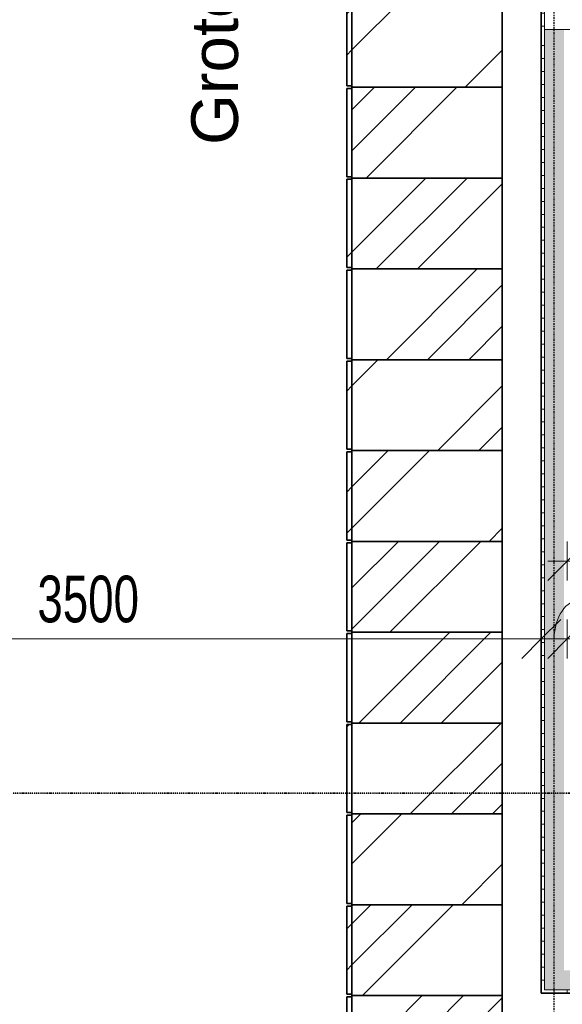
# Model space of a CAD drawing. Header units: millimetres. Extents: x -80560 to 110805, y -11020 to 52719.
# Tile 55 of 152: x 49034 to 51126, y 23406 to 27200. Entities that reach past the tile are written whole.
import ezdxf

# ---------------------------------------------------------------- set-up
doc = ezdxf.new("R2010")
doc.units = ezdxf.units.MM
doc.linetypes.add('CENTER2', pattern=[20, 8, -4, 4, -4])
doc.linetypes.add('DASHDOT2', pattern=[8, 4, -2, 0, -2])
for name, color, linetype, lineweight in [('A-ANNO-DIMS', 211, 'Continuous', 9), ('A-ANNO-DIMS-100', 211, 'Continuous', 9), ('A-AREA-IDEN', 2, 'Continuous', 9), ('A-GENM', 13, 'Continuous', 18), ('A-WALL', 113, 'Continuous', 35), ('A-WALL-PATT', 111, 'Continuous', 35), ('G-ANNO-SYMB', 111, 'Continuous', 9), ('I-WALL', 2, 'Continuous', 18), ('S-GRID', 1, 'Continuous', 9)]:
    doc.layers.add(name, color=color, linetype=linetype, lineweight=lineweight)
doc.styles.add('Arial', font='arial.ttf', dxfattribs={"height": 180})
doc.styles.add('Arial_6', font='arial.ttf', dxfattribs={"width": 0.7, "height": 180})
doc.dimstyles.new('n3o_1_8', dxfattribs={"dimscale": 304.8, "dimtxt": 183.646692, "dimasz": 0.492126, "dimexe": 0.246063, "dimexo": 0.0625, "dimgap": 0.032808, "dimtad": 1, "dimdec": 0, "dimdsep": 46, "dimtxsty": 'Arial_6', "dimblk1": 'OBLIQUE', "dimblk2": 'OBLIQUE', "dimsah": 1, "dimcen": 0.09, "dimdle": 0.246063, "dimazin": 0, "dimtfac": 1, "dimtdec": 4, "dimtix": 1, "dimtmove": 0, "dimatfit": 3, "dimfxl": 0.246063, "dimfxlon": 1, "dimtvp": 1, "dimtolj": 1, "dimtzin": 0, "dimarcsym": 2})
doc.dimstyles.new('n3o_1_8_2', dxfattribs={"dimscale": 304.8, "dimtxt": 183.646692, "dimasz": 0.492126, "dimexe": 0.246063, "dimexo": 0.0625, "dimgap": 0.032808, "dimtad": 1, "dimdec": 0, "dimdsep": 46, "dimtxsty": 'Arial_6', "dimblk1": 'OBLIQUE', "dimblk2": 'OBLIQUE', "dimsah": 1, "dimcen": 0.09, "dimdle": 0.246063, "dimazin": 0, "dimtfac": 1, "dimtdec": 4, "dimtix": 1, "dimtmove": 1, "dimatfit": 3, "dimfxl": 0.246063, "dimfxlon": 1, "dimtvp": 1, "dimtolj": 1, "dimtzin": 0, "dimarcsym": 2})
pattern_1 = [(135, (24490, -25420), (-449.013, -449.013), []), (135, (24490, -25261.25), (-898.026, 6e-14), []), (135, (24490, -25578.75), (-898.026, 6e-14), [])]
pattern_2 = [(135, (25190, -25420), (-449.013, -449.013), []), (135, (25190, -25261.25), (-898.026, 6e-14), []), (135, (25190, -25578.75), (-898.026, 6e-14), [])]
pattern_3 = [(135, (25540, -25420), (-449.013, -449.013), []), (135, (25540, -25261.25), (-898.026, 6e-14), []), (135, (25540, -25578.75), (-898.026, 6e-14), [])]
pattern_4 = [(135, (25890, -25420), (-449.013, -449.013), []), (135, (25890, -25261.25), (-898.026, 6e-14), []), (135, (25890, -25578.75), (-898.026, 6e-14), [])]
pattern_5 = [(135, (26240, -25420), (-449.013, -449.013), []), (135, (26240, -25261.25), (-898.026, 6e-14), []), (135, (26240, -25578.75), (-898.026, 6e-14), [])]
pattern_6 = [(135, (26940, -25420), (-449.013, -449.013), []), (135, (26940, -25261.25), (-898.026, 6e-14), []), (135, (26940, -25578.75), (-898.026, 6e-14), [])]
pattern_7 = [(135, (24140, -25420), (-449.013, -449.013), []), (135, (24140, -25261.25), (-898.026, 6e-14), []), (135, (24140, -25578.75), (-898.026, 6e-14), [])]
pattern_8 = [(135, (23440, -25420), (-449.013, -449.013), []), (135, (23440, -25261.25), (-898.026, 6e-14), []), (135, (23440, -25578.75), (-898.026, 6e-14), [])]

# ---------------------------------------------------------------- blocks, each defined once
blk = doc.blocks.new('73_EHA_locker - 73_EHA_locker-30391283-DO_00 begane grond')
at = {"layer": 'A-GENM'}
h = blk.add_hatch(dxfattribs=at)
h.set_pattern_fill('FP_45', color=256, style=0, pattern_type=2)
h.set_pattern_definition(pattern_1)
h.paths.add_polyline_path([(0, 580), (-350, 580), (-350, 0), (0, 0)], flags=0)
h = blk.add_hatch(dxfattribs=at)
h.set_pattern_fill('FP_45', color=256, style=0, pattern_type=2)
h.set_pattern_definition(pattern_1)
h.paths.add_polyline_path([(-5, 0), (-345, 0), (-345, -20), (-5, -20)], flags=0)
at = {"layer": 'A-GENM', "lineweight": 35}
for p, q in [((0, 580), (-350, 580)), ((-350, 580), (-350, 0)), ((0, 0), (0, 580)), ((-350, 0), (0, 0)), ((-5, 0), (-345, 0)), ((-345, 0), (-345, -20)), ((-5, -20), (-5, 0)), ((-345, -20), (-5, -20))]:
    blk.add_line(p, q, dxfattribs=at)
blk = doc.blocks.new('73_EHA_locker - 73_EHA_locker-V8-DO_00 begane grond')
at = {"layer": 'A-GENM'}
h = blk.add_hatch(dxfattribs=at)
h.set_pattern_fill('FP_46', color=256, style=0, pattern_type=2)
h.set_pattern_definition([(135, (24840, -25420), (-449.013, -449.013), []), (135, (24840, -25261.25), (-898.026, 6e-14), []), (135, (24840, -25578.75), (-898.026, 6e-14), [])])
h.paths.add_polyline_path([(0, 580), (-350, 580), (-350, 0), (0, 0)], flags=0)
at = {"layer": 'A-GENM', "lineweight": 35}
for p, q in [((0, 580), (-350, 580)), ((-350, 580), (-350, 0)), ((0, 0), (0, 580)), ((-350, 0), (0, 0)), ((-5, 0), (-345, 0)), ((-345, 0), (-345, -20)), ((-5, -20), (-5, 0)), ((-345, -20), (-5, -20))]:
    blk.add_line(p, q, dxfattribs=at)
blk = doc.blocks.new('73_EHA_locker - 73_EHA_locker-V9-DO_00 begane grond')
at = {"layer": 'A-GENM'}
h = blk.add_hatch(dxfattribs=at)
h.set_pattern_fill('FP_47', color=256, style=0, pattern_type=2)
h.set_pattern_definition(pattern_2)
h.paths.add_polyline_path([(0, 580), (-350, 580), (-350, 0), (0, 0)], flags=0)
h = blk.add_hatch(dxfattribs=at)
h.set_pattern_fill('FP_47', color=256, style=0, pattern_type=2)
h.set_pattern_definition(pattern_2)
h.paths.add_polyline_path([(-5, 0), (-345, 0), (-345, -20), (-5, -20)], flags=0)
at = {"layer": 'A-GENM', "lineweight": 35}
for p, q in [((0, 580), (-350, 580)), ((-350, 580), (-350, 0)), ((0, 0), (0, 580)), ((-350, 0), (0, 0)), ((-5, 0), (-345, 0)), ((-345, 0), (-345, -20)), ((-5, -20), (-5, 0)), ((-345, -20), (-5, -20))]:
    blk.add_line(p, q, dxfattribs=at)
blk = doc.blocks.new('73_EHA_locker - 73_EHA_locker-V10-DO_00 begane grond')
at = {"layer": 'A-GENM'}
h = blk.add_hatch(dxfattribs=at)
h.set_pattern_fill('FP_48', color=256, style=0, pattern_type=2)
h.set_pattern_definition(pattern_3)
h.paths.add_polyline_path([(0, 580), (-350, 580), (-350, 0), (0, 0)], flags=0)
h = blk.add_hatch(dxfattribs=at)
h.set_pattern_fill('FP_48', color=256, style=0, pattern_type=2)
h.set_pattern_definition(pattern_3)
h.paths.add_polyline_path([(-5, 0), (-345, 0), (-345, -20), (-5, -20)], flags=0)
at = {"layer": 'A-GENM', "lineweight": 35}
for p, q in [((0, 580), (-350, 580)), ((-350, 580), (-350, 0)), ((0, 0), (0, 580)), ((-350, 0), (0, 0)), ((-5, 0), (-345, 0)), ((-345, 0), (-345, -20)), ((-5, -20), (-5, 0)), ((-345, -20), (-5, -20))]:
    blk.add_line(p, q, dxfattribs=at)
blk = doc.blocks.new('73_EHA_locker - 73_EHA_locker-V11-DO_00 begane grond')
at = {"layer": 'A-GENM'}
h = blk.add_hatch(dxfattribs=at)
h.set_pattern_fill('FP_49', color=256, style=0, pattern_type=2)
h.set_pattern_definition(pattern_4)
h.paths.add_polyline_path([(0, 580), (-350, 580), (-350, 0), (0, 0)], flags=0)
h = blk.add_hatch(dxfattribs=at)
h.set_pattern_fill('FP_49', color=256, style=0, pattern_type=2)
h.set_pattern_definition(pattern_4)
h.paths.add_polyline_path([(-5, 0), (-345, 0), (-345, -20), (-5, -20)], flags=0)
at = {"layer": 'A-GENM', "lineweight": 35}
for p, q in [((0, 580), (-350, 580)), ((-350, 580), (-350, 0)), ((0, 0), (0, 580)), ((-350, 0), (0, 0)), ((-5, 0), (-345, 0)), ((-345, 0), (-345, -20)), ((-5, -20), (-5, 0)), ((-345, -20), (-5, -20))]:
    blk.add_line(p, q, dxfattribs=at)
blk = doc.blocks.new('73_EHA_locker - 73_EHA_locker-V12-DO_00 begane grond')
at = {"layer": 'A-GENM'}
h = blk.add_hatch(dxfattribs=at)
h.set_pattern_fill('FP_50', color=256, style=0, pattern_type=2)
h.set_pattern_definition(pattern_5)
h.paths.add_polyline_path([(0, 580), (-350, 580), (-350, 0), (0, 0)], flags=0)
h = blk.add_hatch(dxfattribs=at)
h.set_pattern_fill('FP_50', color=256, style=0, pattern_type=2)
h.set_pattern_definition(pattern_5)
h.paths.add_polyline_path([(-5, 0), (-345, 0), (-345, -20), (-5, -20)], flags=0)
at = {"layer": 'A-GENM', "lineweight": 35}
for p, q in [((0, 580), (-350, 580)), ((-350, 580), (-350, 0)), ((0, 0), (0, 580)), ((-350, 0), (0, 0)), ((-5, 0), (-345, 0)), ((-345, 0), (-345, -20)), ((-5, -20), (-5, 0)), ((-345, -20), (-5, -20))]:
    blk.add_line(p, q, dxfattribs=at)
blk = doc.blocks.new('73_EHA_locker - 73_EHA_locker-V13-DO_00 begane grond')
at = {"layer": 'A-GENM'}
h = blk.add_hatch(dxfattribs=at)
h.set_pattern_fill('FP_51', color=256, style=0, pattern_type=2)
h.set_pattern_definition([(135, (26590, -25420), (-449.013, -449.013), []), (135, (26590, -25261.25), (-898.026, 6e-14), []), (135, (26590, -25578.75), (-898.026, 6e-14), [])])
h.paths.add_polyline_path([(0, 580), (-350, 580), (-350, 0), (0, 0)], flags=0)
at = {"layer": 'A-GENM', "lineweight": 35}
for p, q in [((0, 580), (-350, 580)), ((-350, 580), (-350, 0)), ((0, 0), (0, 580)), ((-350, 0), (0, 0)), ((-5, 0), (-345, 0)), ((-345, 0), (-345, -20)), ((-5, -20), (-5, 0)), ((-345, -20), (-5, -20))]:
    blk.add_line(p, q, dxfattribs=at)
blk = doc.blocks.new('73_EHA_locker - 73_EHA_locker-V14-DO_00 begane grond')
at = {"layer": 'A-GENM'}
h = blk.add_hatch(dxfattribs=at)
h.set_pattern_fill('FP_52', color=256, style=0, pattern_type=2)
h.set_pattern_definition(pattern_6)
h.paths.add_polyline_path([(0, 580), (-350, 580), (-350, 0), (0, 0)], flags=0)
h = blk.add_hatch(dxfattribs=at)
h.set_pattern_fill('FP_52', color=256, style=0, pattern_type=2)
h.set_pattern_definition(pattern_6)
h.paths.add_polyline_path([(-5, 0), (-345, 0), (-345, -20), (-5, -20)], flags=0)
at = {"layer": 'A-GENM', "lineweight": 35}
for p, q in [((0, 580), (-350, 580)), ((-350, 580), (-350, 0)), ((0, 0), (0, 580)), ((-350, 0), (0, 0)), ((-5, 0), (-345, 0)), ((-345, 0), (-345, -20)), ((-5, -20), (-5, 0)), ((-345, -20), (-5, -20))]:
    blk.add_line(p, q, dxfattribs=at)
blk = doc.blocks.new('73_EHA_locker - 73_EHA_locker-V106-DO_00 begane grond')
at = {"layer": 'A-GENM'}
h = blk.add_hatch(dxfattribs=at)
h.set_pattern_fill('FP_99', color=256, style=0, pattern_type=2)
h.set_pattern_definition(pattern_7)
h.paths.add_polyline_path([(0, 580), (-350, 580), (-350, 0), (0, 0)], flags=0)
h = blk.add_hatch(dxfattribs=at)
h.set_pattern_fill('FP_99', color=256, style=0, pattern_type=2)
h.set_pattern_definition(pattern_7)
h.paths.add_polyline_path([(-5, 0), (-345, 0), (-345, -20), (-5, -20)], flags=0)
at = {"layer": 'A-GENM', "lineweight": 35}
for p, q in [((0, 580), (-350, 580)), ((-350, 580), (-350, 0)), ((0, 0), (0, 580)), ((-350, 0), (0, 0)), ((-5, 0), (-345, 0)), ((-345, 0), (-345, -20)), ((-5, -20), (-5, 0)), ((-345, -20), (-5, -20))]:
    blk.add_line(p, q, dxfattribs=at)
blk = doc.blocks.new('73_EHA_locker - 73_EHA_locker-V107-DO_00 begane grond')
at = {"layer": 'A-GENM'}
h = blk.add_hatch(dxfattribs=at)
h.set_pattern_fill('FP_100', color=256, style=0, pattern_type=2)
h.set_pattern_definition([(135, (23790, -25420), (-449.013, -449.013), []), (135, (23790, -25261.25), (-898.026, 6e-14), []), (135, (23790, -25578.75), (-898.026, 6e-14), [])])
h.paths.add_polyline_path([(0, 580), (-350, 580), (-350, 0), (0, 0)], flags=0)
at = {"layer": 'A-GENM', "lineweight": 35}
for p, q in [((0, 580), (-350, 580)), ((-350, 580), (-350, 0)), ((0, 0), (0, 580)), ((-350, 0), (0, 0)), ((-5, 0), (-345, 0)), ((-345, 0), (-345, -20)), ((-5, -20), (-5, 0)), ((-345, -20), (-5, -20))]:
    blk.add_line(p, q, dxfattribs=at)
blk = doc.blocks.new('73_EHA_locker - 73_EHA_locker-V108-DO_00 begane grond')
at = {"layer": 'A-GENM'}
h = blk.add_hatch(dxfattribs=at)
h.set_pattern_fill('FP_101', color=256, style=0, pattern_type=2)
h.set_pattern_definition(pattern_8)
h.paths.add_polyline_path([(0, 580), (-350, 580), (-350, 0), (0, 0)], flags=0)
h = blk.add_hatch(dxfattribs=at)
h.set_pattern_fill('FP_101', color=256, style=0, pattern_type=2)
h.set_pattern_definition(pattern_8)
h.paths.add_polyline_path([(-5, 0), (-345, 0), (-345, -20), (-5, -20)], flags=0)
at = {"layer": 'A-GENM', "lineweight": 35}
for p, q in [((0, 580), (-350, 580)), ((-350, 580), (-350, 0)), ((0, 0), (0, 580)), ((-350, 0), (0, 0)), ((-5, 0), (-345, 0)), ((-345, 0), (-345, -20)), ((-5, -20), (-5, 0)), ((-345, -20), (-5, -20))]:
    blk.add_line(p, q, dxfattribs=at)
blk = doc.blocks.new('73_EHA_locker - 73_EHA_locker-V109-DO_00 begane grond')
at = {"layer": 'A-GENM'}
h = blk.add_hatch(dxfattribs=at)
h.set_pattern_fill('FP_102', color=256, style=0, pattern_type=2)
h.set_pattern_definition([(135, (23090, -25420), (-449.013, -449.013), []), (135, (23090, -25261.25), (-898.026, 6e-14), []), (135, (23090, -25578.75), (-898.026, 6e-14), [])])
h.paths.add_polyline_path([(0, 580), (-350, 580), (-350, 0), (0, 0)], flags=0)
at = {"layer": 'A-GENM', "lineweight": 35}
for p, q in [((0, 580), (-350, 580)), ((-350, 580), (-350, 0)), ((0, 0), (0, 580)), ((-350, 0), (0, 0)), ((-5, 0), (-345, 0)), ((-345, 0), (-345, -20)), ((-5, -20), (-5, 0)), ((-345, -20), (-5, -20))]:
    blk.add_line(p, q, dxfattribs=at)
blk = doc.blocks.new('DIMBLOCK116-DO_00 begane grond')
at = {"layer": 'A-ANNO-DIMS-100'}
for p, q in [((47544.8, 24814.4), (47619.8, 24889.4)), ((47544.8, 24889.4), (47544.8, 24739.4)), ((47544.8, 24814.4), (47544.8, 24889.4)), ((51044.8, 24814.4), (51119.8, 24889.4)), ((51044.8, 24889.4), (51044.8, 24739.4)), ((51044.8, 24814.4), (51044.8, 24889.4)), ((47544.8, 24814.4), (47469.8, 24739.4)), ((47544.8, 24814.4), (51044.8, 24814.4)), ((51044.8, 24814.4), (50969.8, 24739.4))]:
    blk.add_line(p, q, dxfattribs=at)
at = {"layer": 'A-ANNO-DIMS-100', "color": 0, "insert": (49102.7, 25058.1), "char_height": 180, "width": 461.094, "attachment_point": 1, "line_spacing_factor": 0.941778, "style": 'Arial_6'}
blk.add_mtext('3500', dxfattribs=at)
blk = doc.blocks.new('_Oblique')
at = {"color": 0, "linetype": 'ByBlock', "lineweight": -2}
blk.add_line((-0.5, -0.5), (0.5, 0.5), dxfattribs=at)
blk = doc.blocks.new('DIMBLOCK117-DO_00 begane grond')
at = {"layer": 'A-ANNO-DIMS-100'}
for p, q in [((51044.8, 24814.4), (51119.8, 24889.4)), ((51044.8, 24889.4), (51044.8, 24739.4)), ((51044.8, 24814.4), (51044.8, 24889.4)), ((51144.8, 24814.4), (51219.8, 24889.4)), ((51144.8, 24889.4), (51144.8, 24739.4)), ((51144.8, 24814.4), (51144.8, 24889.4)), ((51044.8, 24814.4), (50969.8, 24739.4)), ((51044.8, 24814.4), (51144.8, 24814.4)), ((51144.8, 24814.4), (51069.8, 24739.4))]:
    blk.add_line(p, q, dxfattribs=at)
blk.add_ellipse((51197.9, 24814.4), major_axis=(0, 151.3), ratio=0.681724, start_param=0, end_param=1.570796, dxfattribs=at)
at = {"layer": 'A-ANNO-DIMS-100', "color": 0, "insert": (51197.9, 25058.1), "char_height": 180, "width": 345.821, "attachment_point": 1, "line_spacing_factor": 0.941778, "style": 'Arial_6'}
blk.add_mtext('100', dxfattribs=at)
blk = doc.blocks.new('DIMBLOCK118-DO_00 begane grond')
at = {"layer": 'A-ANNO-DIMS-100'}
for p, q in [((51144.8, 24814.4), (51219.8, 24889.4)), ((51144.8, 24889.4), (51144.8, 24739.4)), ((51144.8, 24814.4), (51144.8, 24889.4)), ((53144.8, 24814.4), (53219.8, 24889.4)), ((53144.8, 24889.4), (53144.8, 24739.4)), ((53144.8, 24814.4), (53144.8, 24889.4)), ((51144.8, 24814.4), (51069.8, 24739.4)), ((51144.8, 24814.4), (53144.8, 24814.4)), ((53144.8, 24814.4), (53069.8, 24739.4))]:
    blk.add_line(p, q, dxfattribs=at)
at = {"layer": 'A-ANNO-DIMS-100', "color": 0, "insert": (51952.7, 25058.1), "char_height": 180, "width": 461.094, "attachment_point": 1, "line_spacing_factor": 0.941778, "style": 'Arial_6'}
blk.add_mtext('2000', dxfattribs=at)
blk = doc.blocks.new('DIMBLOCK367-DO_00 begane grond')
at = {"layer": 'A-ANNO-DIMS-100'}
for p, q in [((51144.8, 25114.4), (51219.8, 25189.4)), ((51144.8, 25189.4), (51144.8, 25039.4)), ((51144.8, 25114.4), (51144.8, 25189.4)), ((52064.8, 25114.4), (52139.8, 25189.4)), ((52064.8, 25039.4), (52064.8, 25189.4)), ((51069.8, 25114.4), (52064.8, 25114.4)), ((51144.8, 25114.4), (51069.8, 25039.4)), ((52064.8, 25114.4), (51989.8, 25039.4)), ((52064.8, 25114.4), (52064.8, 25039.4))]:
    blk.add_line(p, q, dxfattribs=at)
at = {"layer": 'A-ANNO-DIMS-100', "color": 0, "insert": (51460.7, 25358.1), "char_height": 180, "width": 345.821, "attachment_point": 1, "line_spacing_factor": 0.941778, "style": 'Arial_6'}
blk.add_mtext('920', dxfattribs=at)

msp = doc.modelspace()

# ---------------------------------------------------------------- hatches: boundary and pattern name
at = {"layer": 'A-WALL-PATT', "lineweight": 18}
h = msp.add_hatch(dxfattribs=at)
h.set_pattern_fill('FP_115', color=256, angle=90, style=0, pattern_type=2)
h.set_pattern_definition([(180, (51144.82, 30075), (2e-13, -50), [])])
h.paths.add_polyline_path([(51044.8, 27162.5), (51057.3, 27162.5), (51057.3, 32900), (51044.8, 32900), (51044.8, 27250)], flags=0)
h = msp.add_hatch(dxfattribs=at)
h.set_pattern_fill('FP_2', color=256, style=0, pattern_type=2)
h.set_pattern_definition([(60, (24894.82, 0), (-274.963, 158.75), []), (120, (24894.82, 0), (-274.963, -158.75), [])])
h.paths.add_polyline_path([(57594.8, 27162.5), (57607.3, 27162.5), (57607.3, 27237.5), (51057.3, 27237.5), (51057.3, 27162.5), (55978.8, 27162.5)], flags=0)
h = msp.add_hatch(dxfattribs=at)
h.set_pattern_fill('FP_71', color=256, angle=-270, style=0, pattern_type=2)
h.set_pattern_definition([(270, (54319.82, 27250), (50, 2e-13), [])])
h.paths.add_polyline_path([(57594.8, 27150), (57594.8, 27162.5), (53232.3, 27162.5), (53232.3, 27150), (55978.8, 27150)], flags=0)
h.paths.add_polyline_path([(53157.3, 27150), (53157.3, 27162.5), (51132.3, 27162.5), (51132.3, 27150), (53144.8, 27150)], flags=0)
h.paths.add_polyline_path([(51044.8, 27150), (51057.3, 27150), (51057.3, 27162.5), (51044.8, 27162.5)], flags=0)
at = {"layer": 'A-WALL-PATT', "lineweight": 5}
msp.add_hatch(color=256, dxfattribs=at).paths.add_polyline_path([(51057.3, 23537.5), (51132.3, 23537.5), (51132.3, 27162.5), (51057.3, 27162.5), (51057.3, 23550)], flags=0)
at = {"layer": 'A-WALL-PATT', "lineweight": 18}
h = msp.add_hatch(dxfattribs=at)
h.set_pattern_fill('FP_116', color=256, angle=90, style=0, pattern_type=2)
h.set_pattern_definition([(180, (51144.82, 25350), (2e-13, -50), [])])
h.paths.add_polyline_path([(51044.8, 23462.5), (51057.3, 23462.5), (51057.3, 27150), (51044.8, 27150), (51044.8, 23550)], flags=0)
at = {"layer": 'A-WALL-PATT', "lineweight": 5}
h = msp.add_hatch(color=256, dxfattribs=at)
h.paths.add_polyline_path([(53157.3, 23462.5), (53157.3, 23537.5), (53124.8, 23537.5), (53124.8, 23462.5), (53144.8, 23462.5)], flags=0)
h.paths.add_polyline_path([(52064.8, 23462.5), (52064.8, 23537.5), (51057.3, 23537.5), (51057.3, 23462.5), (51332.3, 23462.5)], flags=0)
at = {"layer": 'A-WALL-PATT', "lineweight": 18}
h = msp.add_hatch(dxfattribs=at)
h.set_pattern_fill('FP_98', color=256, angle=90, style=0, pattern_type=2)
h.set_pattern_definition([(90, (52094.82, 23450), (-50, -1e-13), [])])
h.paths.add_polyline_path([(53144.8, 23450), (53232.3, 23450), (53232.3, 23462.5), (53124.8, 23462.5), (53124.8, 23450)], flags=0)
h.paths.add_polyline_path([(52064.8, 23450), (52064.8, 23462.5), (51332.3, 23462.5), (51332.3, 23450), (51344.8, 23450)], flags=0)
h.paths.add_polyline_path([(51044.8, 23450), (51257.3, 23450), (51257.3, 23462.5), (51044.8, 23462.5)], flags=0)

# ---------------------------------------------------------------- linework, layer by layer
at = {"layer": 'A-WALL', "lineweight": 18}
for p, q in [((51057.3, 23462.5), (51057.3, 32912.5)), ((57607.3, 27162.5), (51057.3, 27162.5)), ((51057.3, 23462.5), (51257.3, 23462.5))]:
    msp.add_line(p, q, dxfattribs=at)
at = {"layer": 'G-ANNO-SYMB', "linetype": 'DASHDOT2', "lineweight": 35}
msp.add_line((38786.5, 24220.1), (104099.5, 24220.1), dxfattribs=at)
at = {"layer": 'I-WALL', "lineweight": 35}
for p, q in [((51044.8, 32900), (51044.8, 23450)), ((51044.8, 23450), (51244.8, 23450))]:
    msp.add_line(p, q, dxfattribs=at)
at = {"layer": 'S-GRID', "linetype": 'CENTER2', "lineweight": 25}
msp.add_line((51094.8, 4383.3), (51094.8, 52119.1), dxfattribs=at)

# ---------------------------------------------------------------- block references
at = {"layer": 'A-GENM', "rotation": 269.9999999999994}
for name, p in [('73_EHA_locker - 73_EHA_locker-V14-DO_00 begane grond', (50314.8, 26940)), ('73_EHA_locker - 73_EHA_locker-V13-DO_00 begane grond', (50314.8, 26590)), ('73_EHA_locker - 73_EHA_locker-V12-DO_00 begane grond', (50314.8, 26240)), ('73_EHA_locker - 73_EHA_locker-V11-DO_00 begane grond', (50314.8, 25890)), ('73_EHA_locker - 73_EHA_locker-V10-DO_00 begane grond', (50314.8, 25540)), ('73_EHA_locker - 73_EHA_locker-V9-DO_00 begane grond', (50314.8, 25190)), ('73_EHA_locker - 73_EHA_locker-V8-DO_00 begane grond', (50314.8, 24840)), ('73_EHA_locker - 73_EHA_locker-30391283-DO_00 begane grond', (50314.8, 24490)), ('73_EHA_locker - 73_EHA_locker-V106-DO_00 begane grond', (50314.8, 24140)), ('73_EHA_locker - 73_EHA_locker-V107-DO_00 begane grond', (50314.8, 23790)), ('73_EHA_locker - 73_EHA_locker-V108-DO_00 begane grond', (50314.8, 23440)), ('73_EHA_locker - 73_EHA_locker-V109-DO_00 begane grond', (50314.8, 23090))]:
    msp.add_blockref(name, p, dxfattribs=at)

# ---------------------------------------------------------------- texts
at = {"layer": 'A-AREA-IDEN', "insert": (49695.8, 26717.5), "char_height": 180, "width": 4489.45, "attachment_point": 1, "rotation": 90, "style": 'Arial'}
msp.add_mtext('Grote kluisjes 58st. 2 boven elkaar', dxfattribs=at)

# ---------------------------------------------------------------- dimensions: what is measured, and where the dimension line sits
at = {"layer": 'A-ANNO-DIMS'}
for base, p1, p2, override, picture, middle in [((52064.8, 25114.4), (51144.8, 25189.4), (52064.8, 25039.4), {"dimpost": '<>', "dimfxl": 932.148057}, 'DIMBLOCK367-DO_00 begane grond', (51604.8, 25216.3)), ((51044.8, 24814.4), (47544.8, 24889.4), (51044.8, 24889.4), {"dimpost": '<>', "dimfxl": 3500}, 'DIMBLOCK116-DO_00 begane grond', (49294.8, 24916.4)), ((53144.8, 24814.4), (51144.8, 24889.4), (53144.8, 24889.4), {"dimpost": '<>', "dimfxl": 2000}, 'DIMBLOCK118-DO_00 begane grond', (52144.8, 24916.3))]:
    dim = msp.add_linear_dim(base=base, p1=p1, p2=p2, dimstyle='n3o_1_8', override=override, dxfattribs=at)
    dim.commit()
    dim.dimension.update_dxf_attribs({"geometry": picture, "text_midpoint": middle})
dim = msp.add_linear_dim(base=(51144.8, 24814.4), p1=(51044.8, 24889.4), p2=(51144.8, 24889.4), dimstyle='n3o_1_8_2', override={"dimpost": '<>', "dimfxl": 100}, dxfattribs=at)
dim.commit()
dim.dimension.update_dxf_attribs({"geometry": 'DIMBLOCK117-DO_00 begane grond', "text_midpoint": (51370.9, 24938.1), "dimtype": 160})

doc.saveas('drawing.dxf')
